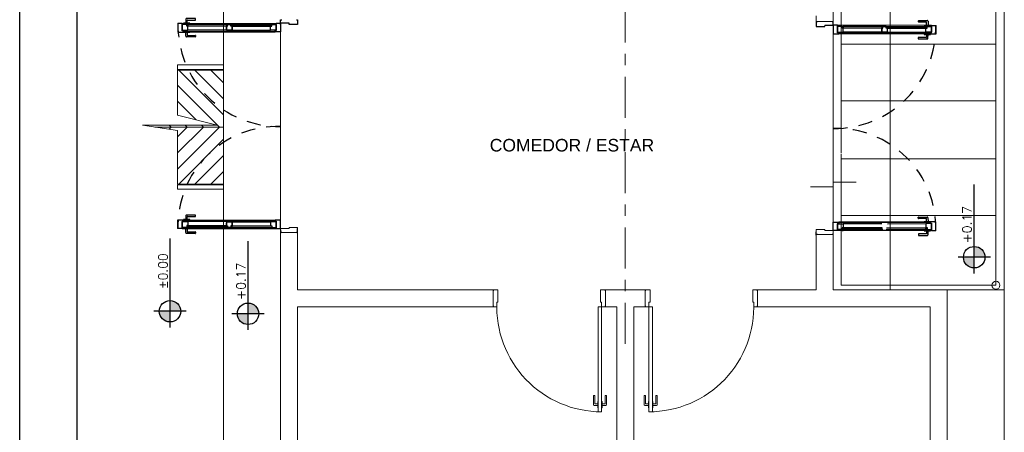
# Model space of a CAD drawing. Header units: millimetres. Extents: x 201 to 840, y 135 to 685.
# Tile 120 of 219: x 404.73 to 413.37, y 200.81 to 204.43. Entities that reach past the tile are written whole.
import ezdxf

# ---------------------------------------------------------------- set-up
doc = ezdxf.new("R2010")
doc.units = ezdxf.units.MM
doc.linetypes.add('ACAD_ISO10W100', pattern=[18, 12, -3, 0, -3])
doc.linetypes.add('HIDDEN2', pattern=[0.1875, 0.125, -0.0625])
doc.layers.add('001', color=1, linetype='Continuous', lineweight=5)
doc.layers.add('PLANTILLA', color=1, linetype='Continuous', lineweight=9)
for name, color, linetype in [('01', 1, 'Continuous'), ('02', 2, 'Continuous'), ('03', 3, 'Continuous'), ('ABERTURAS', 2, 'Continuous'), ('LAMINA', 6, 'Continuous'), ('NIVELES', 1, 'Continuous'), ('TEXT', 4, 'Continuous')]:
    doc.layers.add(name, color=color, linetype=linetype)
doc.styles.add('ARIAL', font='arial.ttf', dxfattribs={"height": 0.06})
doc.styles.add('ROMANS', font='romans.shx')

# ---------------------------------------------------------------- blocks, each defined once
blk = doc.blocks.new('PLANTILLA 1')
at = {"layer": '001'}
for p, q in [((-0.5, -9.0027), (-0.5, 0.5)), ((5.35, 0.5), (5.35, -5.3027)), ((6.35, -5.3027), (6.35, 0.5)), ((4.9204, -4.1058), (4.9204, 0.4253)), ((6.2774, -5.2639), (6.2774, 0.4253)), ((4.85, -1.9514), (4.85, -2.9527)), ((4.7, -2.9527), (4.7, -2.9027)), ((0, -2.9677), (0, -4.7677)), ((4.85, -2.9527), (4.7, -2.9527)), ((4.85, -2.9527), (4.7, -2.9527)), ((4.85, -2.9852), (4.85, -4.8177)), ((4.9204, -3.1517), (6.2774, -3.1517)), ((-0.5, -3.3327), (-0.903, -3.3327)), ((-0.5, -3.3727), (-0.903, -3.3727)), ((-0.9028, -3.3777), (-0.5, -3.3777)), ((-0.5, -3.7713), (-0.8936, -3.3777)), ((-0.5, -3.6299), (-0.7522, -3.3777)), ((-0.5, -3.4885), (-0.6107, -3.3777)), ((-0.535, -3.8777), (-0.9028, -3.5099)), ((-0.7397, -3.8144), (-0.9028, -3.6513)), ((4.9204, -3.6476), (6.2774, -3.6476)), ((-1.1028, -3.8777), (-0.5, -3.8777)), ((-0.9593, -3.8777), (-0.9782, -3.8967)), ((-0.9593, -3.8777), (-0.9771, -3.8599)), ((-0.535, -3.8777), (-0.9028, -4.2455)), ((-0.6764, -3.8777), (-0.9028, -4.1041)), ((-0.8178, -3.8777), (-0.9028, -3.9627)), ((-0.8178, -3.8777), (-0.8357, -3.8599)), ((-0.6764, -3.8777), (-0.6943, -3.8599)), ((-0.5, -3.9841), (-0.8936, -4.3777)), ((-0.5, -4.1256), (-0.7522, -4.3777)), ((4.9204, -5.2639), (4.9204, -4.1155)), ((4.9204, -4.1559), (6.2774, -4.1559)), ((-0.5, -4.267), (-0.6107, -4.3777)), ((-0.5, -4.3827), (-0.903, -4.3827)), ((-0.9028, -4.3777), (-0.5, -4.3777)), ((-0.5, -4.4227), (-0.903, -4.4227)), ((4.9204, -4.6517), (6.2774, -4.6517)), ((0, -4.8002), (0.15, -4.8002)), ((0, -8.5027), (0, -4.8002)), ((0, -4.8002), (0.15, -4.8002)), ((0.15, -4.8002), (0.15, -5.3027)), ((4.7, -4.8177), (4.85, -4.8177)), ((4.7, -5.3027), (4.7, -4.8177)), ((4.7, -4.8177), (4.85, -4.8177)), ((4.85, -4.8177), (4.85, -5.3027)), ((4.9204, -5.2639), (6.2774, -5.2639)), ((0.15, -5.3027), (1.865, -5.3027)), ((1.865, -5.3027), (1.865, -5.4527)), ((1.865, -5.3027), (1.865, -5.4527)), ((3.2, -5.3027), (2.85, -5.3027)), ((2.85, -5.3027), (2.85, -5.4527)), ((2.85, -5.4527), (2.85, -5.3027)), ((3.2, -5.4527), (3.2, -5.3027)), ((3.2, -5.4527), (3.2, -5.3027)), ((4.185, -5.4527), (4.185, -5.3027)), ((4.185, -5.3027), (4.7, -5.3027)), ((4.185, -5.3027), (4.185, -5.4527)), ((4.85, -5.3027), (5.85, -5.3027)), ((5.35, -5.3027), (6.35, -5.3027)), ((5.85, -5.3027), (5.85, -8.5027)), ((5.85, -5.3027), (6.35, -5.3027)), ((6.35, -5.3027), (6.35, -9.0027)), ((1.865, -5.4527), (0.15, -5.4527)), ((0.15, -5.4527), (0.15, -8.3527)), ((2.85, -5.4527), (2.95, -5.4527)), ((2.95, -5.4527), (2.95, -8.3527)), ((3.1, -8.3527), (3.1, -5.4527)), ((3.1, -5.4527), (3.2, -5.4527)), ((5.7, -5.4527), (4.185, -5.4527)), ((5.7, -8.3527), (5.7, -5.4527)), ((2.7448, -6.2332), (2.7448, -6.3099)), ((2.7555, -6.2312), (2.7468, -6.2312)), ((2.7575, -6.3016), (2.7575, -6.2332)), ((2.7843, -6.3036), (2.7595, -6.3036)), ((2.7875, -6.282), (2.7843, -6.282)), ((2.7843, -6.282), (2.7843, -6.3378)), ((2.8175, -6.282), (2.8207, -6.282)), ((2.8207, -6.282), (2.8207, -6.3378)), ((2.8207, -6.3036), (2.8455, -6.3036)), ((2.8475, -6.3016), (2.8475, -6.2332)), ((2.8495, -6.2312), (2.8582, -6.2312)), ((2.8602, -6.2332), (2.8602, -6.3099)), ((3.1898, -6.2332), (3.1898, -6.3099)), ((3.2005, -6.2312), (3.1918, -6.2312)), ((3.2025, -6.3016), (3.2025, -6.2332)), ((3.2293, -6.3036), (3.2045, -6.3036)), ((3.2325, -6.282), (3.2293, -6.282)), ((3.2293, -6.282), (3.2293, -6.3378)), ((3.2625, -6.282), (3.2657, -6.282)), ((3.2657, -6.282), (3.2657, -6.3378)), ((3.2657, -6.3036), (3.2905, -6.3036)), ((3.2925, -6.3016), (3.2925, -6.2332)), ((3.2945, -6.2312), (3.3032, -6.2312)), ((3.3052, -6.2332), (3.3052, -6.3099)), ((2.7512, -6.3162), (2.7843, -6.3162)), ((2.7843, -6.3378), (2.7875, -6.3378)), ((2.8207, -6.3378), (2.8175, -6.3378)), ((2.8538, -6.3162), (2.8207, -6.3162)), ((3.1962, -6.3162), (3.2293, -6.3162)), ((3.2293, -6.3378), (3.2325, -6.3378)), ((3.2657, -6.3378), (3.2625, -6.3378)), ((3.2988, -6.3162), (3.2657, -6.3162))]:
    blk.add_line(p, q, dxfattribs=at)
at = {"layer": '001', "ltscale": 0.01}
for p, q in [((0, -2.9677), (0, -2.9377)), ((0, -2.9377), (0.01, -2.9377)), ((0.075, -2.9677), (0, -2.9677)), ((0.075, -2.9777), (0.075, -2.9677)), ((0.1, -2.9777), (0.075, -2.9777)), ((0.15, -2.9777), (0.1, -2.9777)), ((0.14, -2.9377), (0.15, -2.9377)), ((0.15, -2.9377), (0.15, -2.9677)), ((0.15, -2.9677), (0.15, -2.9777)), ((4.71, -2.9552), (4.7, -2.9552)), ((4.7, -2.9552), (4.7, -2.9852)), ((4.7, -2.9552), (4.7, -2.9852)), ((4.7, -2.9852), (4.7, -2.9952)), ((4.7, -2.9852), (4.7, -2.9952)), ((4.7, -2.9952), (4.75, -2.9952)), ((4.7, -2.9952), (4.75, -2.9952)), ((4.75, -2.9952), (4.775, -2.9952)), ((4.75, -2.9952), (4.775, -2.9952)), ((4.775, -2.9952), (4.775, -2.9852)), ((4.775, -2.9852), (4.85, -2.9852)), ((4.85, -2.9552), (4.84, -2.9552)), ((4.85, -2.9852), (4.85, -2.9552)), ((4.85, -4.4007), (4.65, -4.4007)), ((5.05, -4.3607), (4.85, -4.3607)), ((4.85, -4.3607), (4.85, -4.4007)), ((0.075, -4.7677), (0, -4.7677)), ((0, -4.7677), (0, -4.7977)), ((0, -4.7977), (0.01, -4.7977)), ((0.1, -4.7577), (0.075, -4.7577)), ((0.075, -4.7577), (0.075, -4.7677)), ((0.15, -4.7577), (0.1, -4.7577)), ((0.14, -4.7977), (0.15, -4.7977)), ((0.15, -4.7677), (0.15, -4.7577)), ((0.15, -4.7977), (0.15, -4.7677)), ((4.7, -4.7852), (4.7, -4.7752)), ((4.7, -4.7752), (4.75, -4.7752)), ((4.7, -4.7752), (4.75, -4.7752)), ((4.7, -4.8152), (4.7, -4.7852)), ((4.71, -4.8152), (4.7, -4.8152)), ((4.71, -4.8152), (4.7, -4.8152)), ((4.75, -4.7752), (4.775, -4.7752)), ((4.75, -4.7752), (4.775, -4.7752)), ((4.775, -4.7752), (4.775, -4.7852)), ((4.775, -4.7852), (4.85, -4.7852)), ((4.85, -4.8152), (4.84, -4.8152)), ((4.85, -4.8152), (4.84, -4.8152)), ((4.85, -4.7852), (4.85, -4.8152)), ((4.85, -4.7852), (4.85, -4.8152)), ((1.8675, -5.3127), (1.8675, -5.3027)), ((1.8675, -5.3027), (1.8975, -5.3027)), ((1.8975, -5.3027), (1.9075, -5.3027)), ((1.9075, -5.3027), (1.9075, -5.3527)), ((1.9075, -5.3527), (1.9075, -5.4117)), ((2.8175, -5.3027), (2.8075, -5.3027)), ((2.8075, -5.3027), (2.8075, -5.3527)), ((2.8075, -5.3527), (2.8075, -5.4117)), ((2.8475, -5.3027), (2.8175, -5.3027)), ((2.8475, -5.3127), (2.8475, -5.3027)), ((3.2025, -5.3127), (3.2025, -5.3027)), ((3.2025, -5.3027), (3.2325, -5.3027)), ((3.2325, -5.3027), (3.2425, -5.3027)), ((3.2425, -5.3027), (3.2425, -5.3527)), ((3.2425, -5.3527), (3.2425, -5.4117)), ((4.1525, -5.3027), (4.1425, -5.3027)), ((4.1425, -5.3027), (4.1425, -5.3527)), ((4.1425, -5.3527), (4.1425, -5.4117)), ((4.1825, -5.3027), (4.1525, -5.3027)), ((4.1825, -5.3127), (4.1825, -5.3027)), ((1.9075, -5.4117), (1.8975, -5.4117)), ((1.8975, -5.4117), (1.8975, -5.4527)), ((2.8075, -5.4117), (2.8175, -5.4117)), ((2.8175, -5.4117), (2.8175, -5.4527)), ((3.2425, -5.4117), (3.2325, -5.4117)), ((3.2325, -5.4117), (3.2325, -5.4527)), ((4.1425, -5.4117), (4.1525, -5.4117)), ((4.1525, -5.4117), (4.1525, -5.4527)), ((1.8675, -5.4527), (1.8675, -5.4427)), ((1.8975, -5.4527), (1.8675, -5.4527)), ((2.8175, -5.4527), (2.7875, -5.4527)), ((2.7875, -5.4527), (2.7875, -6.3727)), ((2.8175, -5.4527), (2.8475, -5.4527)), ((2.8175, -6.3727), (2.8175, -5.4527)), ((2.8475, -5.4527), (2.8475, -5.4427)), ((3.2025, -5.4527), (3.2025, -5.4427)), ((3.2325, -5.4527), (3.2025, -5.4527)), ((3.2325, -6.3727), (3.2325, -5.4527)), ((3.2325, -5.4527), (3.2625, -5.4527)), ((3.2625, -5.4527), (3.2625, -6.3727)), ((4.1525, -5.4527), (4.1825, -5.4527)), ((4.1825, -5.4527), (4.1825, -5.4427)), ((2.7875, -6.3727), (2.8175, -6.3727)), ((3.2625, -6.3727), (3.2325, -6.3727))]:
    blk.add_line(p, q, dxfattribs=at)
at = {"layer": '001', "linetype": 'HIDDEN2'}
for p, q in [((4.775, -2.9852), (4.85, -2.9852)), ((0, -4.7677), (0, -3.8677)), ((0.075, -4.7677), (0, -4.7677)), ((4.775, -4.7852), (4.85, -4.7852))]:
    blk.add_line(p, q, dxfattribs=at)
at = {"layer": '001', "ltscale": 0.5}
for p, q in [((-0.903, -3.3327), (-0.903, -3.3727)), ((-0.5, -3.3327), (-0.5, -3.3727)), ((-0.9028, -3.3727), (-0.9028, -3.7743)), ((-0.9028, -3.7743), (-0.5549, -3.8599)), ((-0.5549, -3.8599), (-1.2097, -3.8599)), ((-1.2097, -3.8599), (-0.9028, -3.9087)), ((-0.9028, -3.9087), (-0.9028, -4.3777)), ((-0.903, -4.3827), (-0.903, -4.4227)), ((-0.5, -4.3827), (-0.5, -4.4227))]:
    blk.add_line(p, q, dxfattribs=at)
at = {"layer": '001', "ltscale": 0.01}
blk.add_circle((6.2774, -5.2639), 0.035, dxfattribs=at)
for centre, start, end in [((2.8175, -5.4527), 177.44576, 270), ((3.2325, -5.4527), 270, 2.55424)]:
    blk.add_arc(centre, 0.92, start, end, dxfattribs=at)
at = {"layer": '001'}
for centre, radius, start, end in [((2.7468, -6.2332), 0.002, 90, 180), ((2.7555, -6.2332), 0.002, 360, 90), ((2.7595, -6.3016), 0.002, 180, 270), ((2.8455, -6.3016), 0.002, 270, 0), ((2.8495, -6.2332), 0.002, 90, 180), ((2.8582, -6.2332), 0.002, 0, 90), ((3.1918, -6.2332), 0.002, 90, 180), ((3.2005, -6.2332), 0.002, 0, 90), ((3.2045, -6.3016), 0.002, 180, 270), ((3.2905, -6.3016), 0.002, 270, 0), ((3.2945, -6.2332), 0.002, 90, 180), ((3.3032, -6.2332), 0.002, 360, 90), ((2.7512, -6.3099), 0.00634, 180, 270), ((2.8538, -6.3099), 0.00634, 270, 360), ((3.1962, -6.3099), 0.00634, 180, 270), ((3.2988, -6.3099), 0.00634, 270, 0)]:
    blk.add_arc(centre, radius, start, end, dxfattribs=at)
at = {"layer": '01', "color": 1}
for p, q in [((-0.8626, -2.9694), (-0.0375, -2.9678)), ((5.7126, -2.9869), (4.8875, -2.9853)), ((-0.8524, -3.0394), (-0.0474, -3.0378)), ((-0.8524, -3.0444), (-0.0474, -3.0428)), ((5.7024, -3.0569), (4.8974, -3.0553)), ((5.7024, -3.0619), (4.8974, -3.0603)), ((-0.8524, -4.6911), (-0.0474, -4.6926)), ((-0.8524, -4.6961), (-0.0474, -4.6976)), ((5.7024, -4.7086), (4.8974, -4.7101)), ((5.7024, -4.7136), (4.8974, -4.7151)), ((-0.8626, -4.7661), (-0.0375, -4.7677)), ((5.7126, -4.7836), (4.8875, -4.7852))]:
    blk.add_line(p, q, dxfattribs=at)
for points in [[(-0.8225, -2.9898), (-0.47, -2.9892), (-0.47, -2.9932), (-0.8225, -2.9938)], [(-0.0775, -2.9884), (-0.43, -2.9891), (-0.43, -2.9931), (-0.0775, -2.9924)], [(4.9275, -3.0059), (5.28, -3.0066), (5.28, -3.0106), (4.9275, -3.0099)], [(5.6725, -3.0073), (5.32, -3.0067), (5.32, -3.0107), (5.6725, -3.0113)], [(-0.8225, -4.7456), (-0.47, -4.7463), (-0.47, -4.7423), (-0.8225, -4.7416)], [(-0.0775, -4.7471), (-0.43, -4.7464), (-0.43, -4.7424), (-0.0775, -4.7431)], [(4.9275, -4.7646), (5.28, -4.7639), (5.28, -4.7599), (4.9275, -4.7606)], [(5.6725, -4.7631), (5.32, -4.7638), (5.32, -4.7598), (5.6725, -4.7591)]]:
    blk.add_lwpolyline(points, dxfattribs=at)
at = {"layer": '02', "color": 1}
for p, q in [((-0.465, -2.9786), (-0.8123, -2.9793)), ((-0.435, -2.9786), (-0.0878, -2.9779)), ((5.285, -2.9961), (4.9378, -2.9954)), ((5.315, -2.9961), (5.6623, -2.9968)), ((-0.4749, -3.0286), (-0.8125, -3.0293)), ((-0.4249, -3.0285), (-0.0874, -3.0279)), ((5.2749, -3.046), (4.9374, -3.0454)), ((5.3249, -3.0461), (5.6625, -3.0468)), ((-0.4749, -4.7068), (-0.8125, -4.7062)), ((-0.4249, -4.7069), (-0.0874, -4.7076)), ((5.2749, -4.7244), (4.9374, -4.7251)), ((5.3249, -4.7243), (5.6625, -4.7237)), ((-0.465, -4.7568), (-0.8123, -4.7562)), ((-0.435, -4.7569), (-0.0878, -4.7576)), ((5.285, -4.7744), (4.9378, -4.7751)), ((5.315, -4.7743), (5.6623, -4.7737))]:
    blk.add_line(p, q, dxfattribs=at)
at = {"layer": '03', "color": 1}
for points in [[(-0.9, -2.9695), (-0.8999, -3.0445), (-0.8524, -3.0444), (-0.8524, -3.0344), (-0.8624, -3.0344), (-0.8626, -2.9694), (-0.9, -2.9695), (-0.9, -2.9695)], [(-0.8625, -3.0294), (-0.8625, -3.0294), (-0.8125, -3.0293), (-0.8125, -2.9943), (-0.8225, -2.9943), (-0.8226, -2.9793), (-0.8626, -2.9794), (-0.8625, -3.0009), (-0.8625, -3.0009), (-0.8625, -3.0294), (-0.8625, -3.0294)], [(-0.4249, -3.0285), (-0.4249, -3.0285), (-0.4749, -3.0286), (-0.475, -2.9936), (-0.465, -2.9936), (-0.465, -2.9786), (-0.425, -2.9785), (-0.425, -2.9785), (-0.425, -2.9785)], [(-0.4749, -3.0286), (-0.4749, -3.0286), (-0.4249, -3.0285), (-0.425, -2.9935), (-0.435, -2.9936), (-0.435, -2.9786), (-0.475, -2.9786), (-0.475, -2.9786), (-0.475, -2.9786)], [(-0.475, -2.9936), (-0.4749, -3.0286), (-0.4749, -3.0286)], [(-0.425, -2.9935), (-0.4249, -3.0285), (-0.4249, -3.0285)], [(-0.0374, -3.0278), (-0.0374, -3.0278), (-0.0874, -3.0279), (-0.0875, -2.9929), (-0.0775, -2.9929), (-0.0775, -2.9779), (-0.0375, -2.9778), (-0.0374, -2.9993), (-0.0374, -2.9993), (-0.0374, -3.0278), (-0.0374, -3.0278)], [(0, -2.9677), (0.0001, -3.0427), (-0.0474, -3.0428), (-0.0474, -3.0328), (-0.0374, -3.0328), (-0.0375, -2.9678), (0, -2.9677), (0, -2.9677)], [(4.85, -2.9852), (4.8499, -3.0602), (4.8974, -3.0603), (4.8974, -3.0503), (4.8874, -3.0503), (4.8875, -2.9853), (4.85, -2.9852), (4.85, -2.9852)], [(4.8874, -3.0453), (4.8874, -3.0453), (4.9374, -3.0454), (4.9375, -3.0104), (4.9275, -3.0104), (4.9275, -2.9954), (4.8875, -2.9953), (4.8874, -3.0168), (4.8874, -3.0168), (4.8874, -3.0453), (4.8874, -3.0453)], [(5.2749, -3.046), (5.2749, -3.046), (5.3249, -3.0461), (5.325, -3.0111), (5.315, -3.0111), (5.315, -2.9961), (5.275, -2.996), (5.275, -2.996), (5.275, -2.996)], [(5.3249, -3.0461), (5.3249, -3.0461), (5.2749, -3.046), (5.275, -3.011), (5.285, -3.0111), (5.285, -2.9961), (5.325, -2.9961), (5.325, -2.9961), (5.325, -2.9961)], [(5.275, -3.011), (5.2749, -3.046), (5.2749, -3.046)], [(5.7125, -3.0469), (5.7125, -3.0469), (5.6625, -3.0468), (5.6625, -3.0118), (5.6725, -3.0118), (5.6726, -2.9968), (5.7126, -2.9969), (5.7125, -3.0184), (5.7125, -3.0184), (5.7125, -3.0469), (5.7125, -3.0469)], [(5.75, -2.987), (5.7499, -3.062), (5.7024, -3.0619), (5.7024, -3.0519), (5.7124, -3.0519), (5.7126, -2.9869), (5.75, -2.987), (5.75, -2.987)], [(-0.9, -4.766), (-0.8999, -4.691), (-0.8524, -4.6911), (-0.8524, -4.7011), (-0.8624, -4.7011), (-0.8626, -4.7661), (-0.9, -4.766), (-0.9, -4.766)], [(-0.8625, -4.7061), (-0.8625, -4.7061), (-0.8125, -4.7062), (-0.8125, -4.7412), (-0.8225, -4.7411), (-0.8226, -4.7561), (-0.8626, -4.7561), (-0.8625, -4.7346), (-0.8625, -4.7346), (-0.8625, -4.7061), (-0.8625, -4.7061)], [(-0.4249, -4.7069), (-0.4249, -4.7069), (-0.4749, -4.7068), (-0.475, -4.7418), (-0.465, -4.7418), (-0.465, -4.7568), (-0.425, -4.7569), (-0.425, -4.7569), (-0.425, -4.7569)], [(-0.4749, -4.7068), (-0.4749, -4.7068), (-0.4249, -4.7069), (-0.425, -4.7419), (-0.435, -4.7419), (-0.435, -4.7569), (-0.475, -4.7568), (-0.475, -4.7568), (-0.475, -4.7568)], [(-0.475, -4.7513), (-0.4749, -4.7163), (-0.4749, -4.7163)], [(-0.425, -4.7419), (-0.4249, -4.7069), (-0.4249, -4.7069)], [(-0.0374, -4.7077), (-0.0374, -4.7077), (-0.0874, -4.7076), (-0.0875, -4.7426), (-0.0775, -4.7426), (-0.0775, -4.7576), (-0.0375, -4.7577), (-0.0374, -4.7362), (-0.0374, -4.7362), (-0.0374, -4.7077), (-0.0374, -4.7077)], [(0, -4.7677), (0.0001, -4.6927), (-0.0474, -4.6926), (-0.0474, -4.7026), (-0.0374, -4.7027), (-0.0375, -4.7677), (0, -4.7677), (0, -4.7677)], [(4.85, -4.7852), (4.8499, -4.7102), (4.8974, -4.7101), (4.8974, -4.7201), (4.8874, -4.7202), (4.8875, -4.7852), (4.85, -4.7852), (4.85, -4.7852)], [(4.8874, -4.7252), (4.8874, -4.7252), (4.9374, -4.7251), (4.9375, -4.7601), (4.9275, -4.7601), (4.9275, -4.7751), (4.8875, -4.7752), (4.8874, -4.7537), (4.8874, -4.7537), (4.8874, -4.7252), (4.8874, -4.7252)], [(5.7125, -4.7236), (5.7125, -4.7236), (5.6625, -4.7237), (5.6625, -4.7587), (5.6725, -4.7586), (5.6726, -4.7736), (5.7126, -4.7736), (5.7125, -4.7521), (5.7125, -4.7521), (5.7125, -4.7236), (5.7125, -4.7236)], [(5.75, -4.7835), (5.7499, -4.7085), (5.7024, -4.7086), (5.7024, -4.7186), (5.7124, -4.7186), (5.7126, -4.7836), (5.75, -4.7835), (5.75, -4.7835)]]:
    blk.add_lwpolyline(points, dxfattribs=at)
for points in [[(-0.8123, -2.9793), (-0.8122, -2.9893), (-0.8222, -2.9893), (-0.8223, -2.9793)], [(-0.4753, -2.9786), (-0.4753, -2.9886), (-0.4653, -2.9886), (-0.4653, -2.9786)], [(-0.4247, -2.9785), (-0.4247, -2.9885), (-0.4347, -2.9886), (-0.4347, -2.9786)], [(-0.0878, -2.9779), (-0.0878, -2.9879), (-0.0778, -2.9879), (-0.0778, -2.9779)], [(-0.0878, -2.9779), (-0.0878, -2.9879), (-0.0778, -2.9879), (-0.0778, -2.9779)], [(4.9378, -2.9954), (4.9378, -3.0054), (4.9278, -3.0054), (4.9278, -2.9954)], [(4.9378, -2.9954), (4.9378, -3.0054), (4.9278, -3.0054), (4.9278, -2.9954)], [(5.2747, -2.996), (5.2747, -3.006), (5.2847, -3.0061), (5.2847, -2.9961)], [(5.3253, -2.9961), (5.3253, -3.0061), (5.3153, -3.0061), (5.3153, -2.9961)], [(5.6623, -2.9968), (5.6622, -3.0068), (5.6722, -3.0068), (5.6723, -2.9968)], [(-0.8123, -4.7562), (-0.8122, -4.7462), (-0.8222, -4.7461), (-0.8223, -4.7561)], [(-0.4247, -4.7569), (-0.4247, -4.7469), (-0.4347, -4.7469), (-0.4347, -4.7569)], [(-0.4753, -4.7663), (-0.4753, -4.7563), (-0.4653, -4.7563), (-0.4653, -4.7663)], [(-0.0878, -4.7671), (-0.0878, -4.7571), (-0.0778, -4.7571), (-0.0778, -4.7671)], [(-0.0878, -4.7671), (-0.0878, -4.7571), (-0.0778, -4.7571), (-0.0778, -4.7671)], [(4.9378, -4.7846), (4.9378, -4.7746), (4.9278, -4.7746), (4.9278, -4.7846)], [(4.9378, -4.7846), (4.9378, -4.7746), (4.9278, -4.7746), (4.9278, -4.7846)], [(5.6623, -4.7737), (5.6622, -4.7637), (5.6722, -4.7636), (5.6723, -4.7736)]]:
    blk.add_lwpolyline(points, close=True, dxfattribs=at)
at = {"layer": 'ABERTURAS', "color": 1, "ltscale": 0.01}
for p, q in [((0, -2.9677), (0, -2.9377)), ((0, -2.9377), (0.01, -2.9377)), ((0, -2.9772), (0, -2.9472)), ((0.075, -2.9677), (0, -2.9677)), ((0.075, -2.9777), (0.075, -2.9677)), ((0.1, -2.9777), (0.075, -2.9777)), ((0.15, -2.9777), (0.1, -2.9777)), ((0.14, -2.9377), (0.15, -2.9377)), ((0.15, -2.9377), (0.15, -2.9677)), ((0.15, -2.9472), (0.15, -2.9772)), ((0.15, -2.9677), (0.15, -2.9777)), ((4.71, -2.9552), (4.7, -2.9552)), ((4.7, -2.9552), (4.7, -2.9852)), ((4.7, -2.9647), (4.7, -2.9947)), ((4.7, -2.9852), (4.7, -2.9952)), ((4.7, -2.9952), (4.75, -2.9952)), ((4.75, -2.9952), (4.775, -2.9952)), ((4.775, -2.9852), (4.85, -2.9852)), ((4.85, -2.9552), (4.84, -2.9552)), ((4.85, -2.9852), (4.85, -2.9552)), ((0, -4.7772), (0, -4.8072)), ((0, -4.7772), (0, -4.8072)), ((0.15, -4.7772), (0.15, -4.7672)), ((0.15, -4.7772), (0.15, -4.7672)), ((0.15, -4.8072), (0.15, -4.7772)), ((0.15, -4.8072), (0.15, -4.7772)), ((4.7, -4.8247), (4.7, -4.7947))]:
    blk.add_line(p, q, dxfattribs=at)
at = {"layer": 'ABERTURAS', "color": 1, "linetype": 'HIDDEN2'}
for points in [[(-0.8184, -2.9661), (-0.8184, -2.9413, -0.414214), (-0.8164, -2.9393), (-0.7481, -2.9392, 0.414214), (-0.7461, -2.9372), (-0.7461, -2.9285, 0.414214), (-0.7481, -2.9265), (-0.8248, -2.9266, 0.414214), (-0.8311, -2.933), (-0.831, -2.9661)], [(5.6684, -2.9836), (5.6684, -2.9588, 0.414214), (5.6664, -2.9568), (5.5981, -2.9567, -0.414214), (5.5961, -2.9547), (5.5961, -2.946, -0.414214), (5.5981, -2.944), (5.6748, -2.9441, -0.414214), (5.6811, -2.9505), (5.681, -2.9836)], [(-0.8182, -3.0475), (-0.8182, -3.0723, 0.414214), (-0.8162, -3.0743), (-0.7478, -3.0742, -0.414214), (-0.7458, -3.0762), (-0.7458, -3.0848, -0.414214), (-0.7478, -3.0868), (-0.8245, -3.087, -0.414214), (-0.8308, -3.0807), (-0.8309, -3.0475)], [(5.6682, -3.065), (5.6682, -3.0898, -0.414214), (5.6662, -3.0918), (5.5978, -3.0917, 0.414214), (5.5958, -3.0937), (5.5958, -3.1023, 0.414214), (5.5978, -3.1043), (5.6745, -3.1045, 0.414214), (5.6808, -3.0982), (5.6809, -3.065)], [(-0.8182, -4.6879), (-0.8182, -4.6631, -0.414214), (-0.8162, -4.6612), (-0.7478, -4.6613, 0.414214), (-0.7458, -4.6593), (-0.7458, -4.6506, 0.414214), (-0.7478, -4.6486), (-0.8245, -4.6485, 0.414214), (-0.8308, -4.6548), (-0.8309, -4.6879)], [(5.6682, -4.7054), (5.6682, -4.6806, 0.414214), (5.6662, -4.6787), (5.5978, -4.6788, -0.414214), (5.5958, -4.6768), (5.5958, -4.6681, -0.414214), (5.5978, -4.6661), (5.6745, -4.666, -0.414214), (5.6808, -4.6723), (5.6809, -4.7054)], [(-0.8184, -4.7694), (-0.8184, -4.7941, 0.414214), (-0.8164, -4.7962), (-0.7481, -4.7963, -0.414214), (-0.7461, -4.7983), (-0.7461, -4.807, -0.414214), (-0.7481, -4.809), (-0.8248, -4.8088, -0.414214), (-0.8311, -4.8025), (-0.831, -4.7693)], [(5.6684, -4.7869), (5.6684, -4.8116, -0.414214), (5.6664, -4.8137), (5.5981, -4.8138, 0.414214), (5.5961, -4.8158), (5.5961, -4.8245, 0.414214), (5.5981, -4.8265), (5.6748, -4.8263, 0.414214), (5.6811, -4.82), (5.681, -4.7868)]]:
    blk.add_lwpolyline(points, format="xyb", dxfattribs=at)
for points in [[(-0.7968, -2.9693), (-0.7968, -2.966), (-0.8526, -2.9662), (-0.8526, -2.9694)], [(5.6468, -2.9868), (5.6468, -2.9835), (5.7026, -2.9837), (5.7026, -2.9869)], [(-0.7967, -3.0443), (-0.7967, -3.0475), (-0.8524, -3.0476), (-0.8524, -3.0444)], [(5.6467, -3.0618), (5.6467, -3.065), (5.7024, -3.0651), (5.7024, -3.0619)], [(-0.7967, -4.6912), (-0.7967, -4.688), (-0.8524, -4.6879), (-0.8524, -4.6911)], [(5.6467, -4.7087), (5.6467, -4.7055), (5.7024, -4.7054), (5.7024, -4.7086)], [(-0.7968, -4.7662), (-0.7968, -4.7694), (-0.8526, -4.7693), (-0.8526, -4.7661)], [(5.6468, -4.7837), (5.6468, -4.7869), (5.7026, -4.7868), (5.7026, -4.7836)]]:
    blk.add_lwpolyline(points, dxfattribs=at)
for centre, radius, start, end in [((-0.0115, -2.9838), 0.8887, 178.82869, 270.73834), ((4.8615, -3.0013), 0.8887, 269.26166, 1.17131), ((-0.027, -4.7454), 0.8733, 88.23008, 181.59948), ((4.877, -4.7629), 0.8733, 358.40052, 91.76992)]:
    blk.add_arc(centre, radius, start, end, dxfattribs=at)
at = {"layer": 'PLANTILLA', "linetype": 'ACAD_ISO10W100', "ltscale": 0.03}
blk.add_lwpolyline([(3.025, -5.7763), (3.025, 0.5)], dxfattribs=at)

msp = doc.modelspace()

# ---------------------------------------------------------------- hatches: boundary and pattern name
at = {"layer": 'NIVELES', "ltscale": 0.01}
h = msp.add_hatch(color=256, dxfattribs=at)
h.paths.add_polyline_path([(413.0125, 202.345, 0.414214), (413.1066, 202.2509), (413.1066, 202.345)])
h.paths.add_polyline_path([(413.1066, 202.4391), (413.1066, 202.345), (413.2006, 202.345, 0.414214)])
h = msp.add_hatch(color=256, dxfattribs=at)
h.paths.add_polyline_path([(405.9565, 201.8715, 0.414214), (406.0505, 201.7774), (406.0505, 201.8715)])
h.paths.add_polyline_path([(406.0505, 201.9656), (406.0505, 201.8715), (406.1446, 201.8715, 0.414214)])
h = msp.add_hatch(color=256, dxfattribs=at)
h.paths.add_polyline_path([(406.6414, 201.8491, 0.414214), (406.7354, 201.755), (406.7354, 201.8491)])
h.paths.add_polyline_path([(406.7354, 201.9432), (406.7354, 201.8491), (406.8295, 201.8491, 0.414214)])

# ---------------------------------------------------------------- linework, layer by layer
msp.add_lwpolyline([(404.7316, 195.3824), (404.7316, 210.63), (414.2083, 210.63), (414.2083, 195.3824)], close=True)
at = {"layer": 'LAMINA'}
msp.add_lwpolyline([(413.7083, 195.8824), (413.7083, 209.93), (405.2316, 209.93), (405.2316, 195.8824)], close=True, dxfattribs=at)
at = {"layer": 'NIVELES', "color": 3}
for p, q in [((413.1066, 202.2034), (413.1066, 202.9815)), ((406.0505, 201.73), (406.0505, 202.508)), ((406.7354, 201.7075), (406.7354, 202.4856))]:
    msp.add_line(p, q, dxfattribs=at)
at = {"layer": 'NIVELES', "color": 1}
for p, q in [((413.2483, 202.3452), (412.9648, 202.3452)), ((406.1923, 201.8717), (405.9088, 201.8717)), ((406.8772, 201.8493), (406.5937, 201.8493))]:
    msp.add_line(p, q, dxfattribs=at)
at = {"layer": 'NIVELES', "color": 3}
for centre in [(413.1066, 202.3452), (406.0505, 201.8717), (406.7354, 201.8493)]:
    msp.add_circle(centre, 0.0941, dxfattribs=at)

# ---------------------------------------------------------------- block references
at = {"layer": '03'}
msp.add_blockref('PLANTILLA 1', (407.0203, 207.3632), dxfattribs=at)

# ---------------------------------------------------------------- texts
at = {"layer": 'NIVELES', "color": 2, "insert": (405.9495, 202.067), "char_height": 0.07938, "width": 2.932787, "attachment_point": 1, "rotation": 90, "style": 'ROMANS'}
msp.add_mtext('±0.00', dxfattribs=at)
at = {"layer": 'NIVELES', "color": 2, "style": 'ROMANS'}
for p in [(413.0835, 202.4669), (406.7124, 201.971)]:
    msp.add_attdef('+0.17', p, '_0.00', height=0.07938, rotation=90, dxfattribs=at)
at = {"layer": 'TEXT', "style": 'ARIAL'}
msp.add_text('COMEDOR / ESTAR', height=0.11, dxfattribs=at).set_placement((408.8559, 203.2719))

doc.saveas('drawing.dxf')
